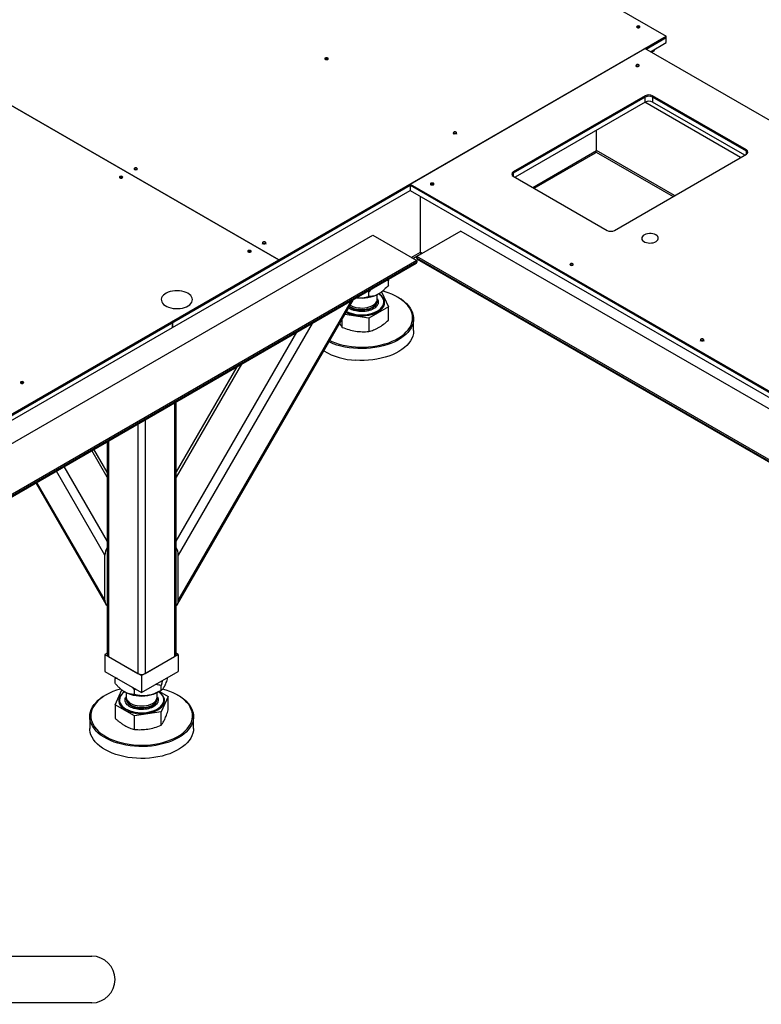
# Model space of a CAD drawing. Header units: millimetres. Extents: x 0 to 841, y 0 to 594.
# Tile 31 of 35: x 713 to 784, y 351 to 446. Entities that reach past the tile are written whole.
import ezdxf

# ---------------------------------------------------------------- set-up
doc = ezdxf.new("R2010")
doc.units = ezdxf.units.MM
doc.layers.add('NOTES', color=6, linetype='Continuous')
doc.layers.add('TRAIT-FORT', color=4, linetype='Continuous', lineweight=25)
doc.styles.add('SLDTEXTSTYLE5', font='TXT', dxfattribs={"width": 0.605})

# ---------------------------------------------------------------- blocks, each defined once
blk = doc.blocks.new('SW_NOTE_7')
at = {"layer": 'NOTES', "color": 0}
for p, q in [((2.248, 2.248), (37.807, 2.248)), ((37.807, -2.248), (2.248, -2.248))]:
    blk.add_line(p, q, dxfattribs=at)
for centre, start, end in [((2.248, 0), 90, 270), ((37.807, 0), 270, 90)]:
    blk.add_arc(centre, 2.248, start, end, dxfattribs=at)
at = {"layer": 'NOTES', "color": 0, "insert": (19.672, 1.986), "char_height": 3.5, "attachment_point": 2, "style": 'SLDTEXTSTYLE5'}
blk.add_mtext('FAU-QUIX20-08', dxfattribs=at)

msp = doc.modelspace()

# ---------------------------------------------------------------- linework, layer by layer
at = {"layer": 'TRAIT-FORT', "color": 4, "linetype": 'Continuous', "lineweight": 25}
for p, q in [((709.928, 481.6476), (774.9817, 444.0929)), ((672.5927, 460.0944), (737.6465, 422.5397)), ((737.6466, 422.5397), (672.5928, 460.0945)), ((772.4079, 444.9337), (772.4145, 444.9297)), ((737.6466, 422.5397), (774.9817, 444.0929)), ((773.0372, 442.8478), (774.9817, 443.9704)), ((773.4615, 442.6029), (774.9817, 443.4804)), ((774.9817, 443.9704), (774.9817, 444.0929)), ((774.9817, 443.4804), (774.9817, 443.9704)), ((750.3038, 429.8465), (772.9312, 442.909)), ((827.0955, 411.6406), (772.9312, 442.909)), ((773.7796, 442.6634), (773.5681, 442.5413)), ((742.3558, 441.8722), (742.3625, 441.8681)), ((772.3372, 441.2191), (772.3691, 441.1927)), ((772.9665, 438.3576), (760.2386, 431.0099)), ((772.9665, 438.2351), (760.2386, 430.8874)), ((772.9665, 437.7452), (760.4154, 430.4996)), ((782.1587, 432.3977), (772.9311, 437.7247)), ((772.9665, 438.2351), (772.9665, 438.3576)), ((772.9665, 437.7452), (772.9665, 438.2351)), ((782.7245, 433.1326), (773.6736, 438.3576)), ((773.6736, 438.3576), (773.6736, 438.2351)), ((782.7245, 433.0101), (773.6736, 438.2351)), ((773.6736, 438.2351), (773.6736, 437.7452)), ((782.5477, 432.6223), (773.6736, 437.7452)), ((768.2642, 433.07), (768.2642, 435.0306)), ((762.1136, 429.5193), (768.2642, 433.07)), ((775.7937, 428.7233), (768.2642, 433.07)), ((782.7245, 433.0101), (782.7245, 433.1326)), ((782.7245, 432.7244), (782.7245, 433.0101)), ((762.2601, 429.4347), (768.1606, 432.8411)), ((768.2325, 432.9192), (775.6472, 428.6387)), ((769.9966, 425.3767), (782.7245, 432.7244)), ((723.971, 431.2589), (723.9777, 431.2548)), ((722.5568, 430.4425), (722.5635, 430.4384)), ((760.2386, 431.0099), (760.2386, 430.8874)), ((760.2386, 430.8874), (760.2386, 430.6017)), ((760.2386, 430.6017), (769.2895, 425.3767)), ((727.3935, 416.4983), (750.3038, 429.7241)), ((727.3935, 416.0084), (750.3038, 429.2342)), ((737.6466, 422.4172), (750.3038, 429.7241)), ((750.3038, 429.8465), (750.3038, 429.724)), ((750.3038, 429.8465), (804.4681, 398.5781)), ((750.3038, 429.724), (750.3038, 429.2341)), ((750.3038, 429.724), (804.4681, 398.4556)), ((750.3038, 429.2341), (804.4681, 397.9657)), ((752.5382, 429.7894), (752.5448, 429.7853)), ((751.2937, 423.2731), (751.2937, 428.6626)), ((697.2, 396.3323), (746.6975, 424.9066)), ((746.6975, 424.9066), (750.9401, 422.4574)), ((755.1827, 425.3148), (750.9401, 422.8656)), ((755.1827, 425.3148), (804.6802, 396.7405)), ((700.1698, 400.9049), (737.6465, 422.5397)), ((734.9312, 423.2989), (734.9378, 423.2948)), ((737.6465, 422.4172), (737.6465, 422.5397)), ((737.6466, 422.5397), (737.6466, 422.4172)), ((750.4104, 422.7632), (751.2937, 423.2731)), ((750.5569, 422.6786), (751.3254, 423.1223)), ((750.9401, 422.7023), (750.9401, 422.8656)), ((800.4376, 394.2913), (750.9401, 422.8656)), ((800.4376, 394.128), (750.9401, 422.7023)), ((750.9815, 422.6107), (800.479, 394.0364)), ((751.2937, 423.2731), (751.4698, 423.1714)), ((700.1698, 400.7824), (737.6465, 422.4172)), ((701.4012, 393.6282), (750.8987, 422.2025)), ((750.9401, 422.4574), (701.4426, 393.8831)), ((750.9401, 422.2941), (701.4426, 393.7198)), ((737.6465, 422.4173), (737.6466, 422.4172)), ((750.9401, 422.4574), (750.9401, 422.2941)), ((765.9732, 422.0335), (765.9798, 422.0294)), ((748.177, 420.6313), (748.2023, 420.5403)), ((697.4414, 391.3415), (746.9389, 419.9158)), ((746.5261, 419.6783), (746.3243, 419.4562)), ((746.9466, 419.921), (746.9389, 419.9158)), ((748.2023, 420.5403), (747.9813, 420.5183)), ((748.2023, 420.0762), (748.2023, 420.5403)), ((754.9413, 420.324), (804.4388, 391.7497)), ((727.8741, 389.3223), (744.8365, 418.7021)), ((746.2296, 419.5071), (746.3243, 419.4562)), ((746.3243, 418.9921), (746.3243, 419.4562)), ((747.1369, 418.7536), (747.1369, 419.176)), ((747.5396, 419.4333), (748.2023, 418.0056)), ((749.173, 418.8999), (749.1023, 418.9407)), ((727.9519, 389.6774), (744.6458, 418.592)), ((748.2023, 418.0056), (746.3243, 416.9215)), ((747.1369, 418.5494), (747.1369, 418.5989)), ((747.7719, 418.4596), (747.7719, 418.4678)), ((748.2023, 416.7118), (748.2023, 418.0056)), ((743.759, 416.0245), (743.759, 416.8359)), ((746.3243, 416.9215), (744.0147, 417.2788)), ((746.3243, 416.9215), (746.3243, 415.6277)), ((750.6369, 415.716), (750.6369, 416.8592)), ((700.1698, 400.7824), (727.3934, 416.4982)), ((700.1698, 400.2925), (727.3934, 416.0083)), ((727.3934, 416.0083), (727.3934, 416.4982)), ((727.3934, 416.0084), (727.3935, 416.0084)), ((727.3935, 416.4983), (727.3935, 416.0084)), ((740.8458, 416.3983), (727.9519, 394.0655)), ((727.7519, 395.3917), (739.3973, 415.5622)), ((734.0379, 412.4682), (727.7519, 401.5805)), ((733.5987, 412.2147), (727.7519, 402.0877)), ((713.0109, 410.6446), (713.0175, 410.6405)), ((727.6054, 408.7549), (727.6054, 384.2854)), ((727.7519, 384.4895), (727.7519, 408.8394)), ((724.07, 406.7139), (724.07, 382.6527)), ((724.7771, 407.1221), (724.7771, 382.6527)), ((721.0953, 404.9966), (721.0953, 384.4895)), ((721.2418, 405.0812), (721.2418, 384.2854)), ((721.0953, 401.5642), (719.609, 404.1386)), ((721.0953, 402.0714), (719.8286, 404.2654)), ((716.9291, 402.5915), (721.0953, 395.3753)), ((720.8882, 394.0614), (716.2048, 402.1734)), ((714.2092, 401.0214), (720.9661, 389.3182)), ((714.3046, 401.0765), (720.8882, 389.6733)), ((720.8882, 389.6733), (720.8882, 394.0614)), ((727.9519, 389.6774), (727.9519, 394.0655)), ((721.0953, 384.6091), (720.8881, 384.4895)), ((727.9591, 384.4895), (727.7519, 384.6091)), ((720.8881, 384.4895), (720.8881, 382.8564)), ((720.8881, 384.4895), (724.4236, 382.4485)), ((721.2418, 384.2854), (724.07, 382.6527)), ((724.4236, 382.4485), (727.9591, 384.4895)), ((724.7771, 382.6527), (727.6054, 384.2854)), ((727.9591, 384.4895), (727.9591, 382.8564)), ((720.8881, 382.8564), (724.4236, 380.8154)), ((724.4236, 380.8154), (727.9591, 382.8564)), ((721.8889, 382.2787), (721.8583, 382.1691)), ((721.8583, 381.705), (721.8583, 382.1691)), ((724.4236, 382.4485), (724.4236, 380.8154)), ((721.8583, 379.6344), (722.5206, 381.0614)), ((722.9236, 380.8047), (722.9236, 380.3823)), ((723.7362, 381.085), (723.4698, 381.366)), ((723.8501, 381.1465), (723.7362, 381.085)), ((723.7362, 380.6209), (723.7362, 381.085)), ((725.9236, 380.3823), (725.9236, 380.8047)), ((726.0502, 380.8725), (726.302, 381.0179)), ((726.1345, 380.9212), (726.9889, 380.428)), ((726.3015, 381.0177), (726.3015, 381.4818)), ((720.9582, 380.5695), (720.8875, 380.5286)), ((722.2886, 380.0965), (722.2886, 380.0883)), ((722.8781, 380.3356), (722.9236, 380.4068)), ((722.9236, 380.2276), (722.9236, 380.1782)), ((722.9236, 380.1782), (722.9242, 380.1538)), ((725.9233, 380.1599), (725.9236, 380.1782)), ((725.9236, 380.1782), (725.9236, 380.2276)), ((726.9889, 380.428), (726.3015, 378.9471)), ((726.5586, 380.0883), (726.5586, 380.0965)), ((726.9889, 379.1341), (726.9889, 380.428)), ((727.9597, 380.5286), (727.889, 380.5695)), ((723.7362, 378.5503), (721.8583, 379.6344)), ((721.8583, 379.6344), (721.8583, 378.3405)), ((726.3015, 378.9471), (723.7362, 378.5503)), ((726.3015, 377.6532), (726.3015, 378.9471)), ((719.4236, 378.4879), (719.4236, 377.3448)), ((723.7362, 377.2564), (723.7362, 378.5503)), ((729.4236, 377.3448), (729.4236, 378.4879))]:
    msp.add_line(p, q, dxfattribs=at)
at = {"layer": 'TRAIT-FORT', "color": 4, "linetype": 'Continuous', "lineweight": 25, "flags": 128}
for points in [[(772.1816, 444.9256), (772.2335, 444.9056), (772.2947, 444.8985), (772.356, 444.9056), (772.4079, 444.9256), (772.4425, 444.9556), (772.4547, 444.9909), (772.4425, 445.0262), (772.4079, 445.0562), (772.356, 445.0762), (772.2947, 445.0833), (772.2335, 445.0762), (772.1816, 445.0562), (772.1469, 445.0262), (772.1347, 444.9909), (772.1469, 444.9556), (772.1816, 444.9256)], [(742.1295, 441.8641), (742.1815, 441.844), (742.2427, 441.837), (742.3039, 441.844), (742.3558, 441.8641), (742.3905, 441.894), (742.4027, 441.9294), (742.3905, 441.9647), (742.3558, 441.9947), (742.3039, 442.0147), (742.2427, 442.0217), (742.1815, 442.0147), (742.1295, 441.9947), (742.0949, 441.9647), (742.0827, 441.9294), (742.0949, 441.894), (742.1295, 441.8641)], [(772.1109, 441.2109), (772.1628, 441.1909), (772.224, 441.1839), (772.2852, 441.1909), (772.3372, 441.2109), (772.3718, 441.2409), (772.384, 441.2762), (772.3718, 441.3116), (772.3372, 441.3416), (772.2852, 441.3616), (772.224, 441.3686), (772.1628, 441.3616), (772.1109, 441.3416), (772.0762, 441.3116), (772.064, 441.2762), (772.0762, 441.2409), (772.1109, 441.2109)], [(772.064, 441.1538), (772.0762, 441.1891), (772.1109, 441.2191), (772.1628, 441.2391), (772.224, 441.2461), (772.2852, 441.2391), (772.3372, 441.2191)], [(754.5039, 434.7205), (754.5558, 434.7005), (754.6171, 434.6934), (754.6783, 434.7005), (754.7302, 434.7205), (754.7649, 434.7505), (754.7771, 434.7858), (754.7649, 434.8211), (754.7302, 434.8511), (754.6783, 434.8711), (754.6171, 434.8782), (754.5558, 434.8711), (754.5039, 434.8511), (754.4692, 434.8211), (754.4571, 434.7858), (754.4692, 434.7505), (754.5039, 434.7205)], [(754.4571, 434.6633), (754.4692, 434.6987), (754.5039, 434.7286), (754.5558, 434.7487), (754.6171, 434.7557), (754.6783, 434.7487), (754.7302, 434.7286)], [(754.7302, 434.7286), (754.7649, 434.6987), (754.7771, 434.6633)], [(723.7448, 431.2508), (723.7967, 431.2307), (723.8579, 431.2237), (723.9191, 431.2307), (723.971, 431.2508), (724.0057, 431.2807), (724.0179, 431.3161), (724.0057, 431.3514), (723.971, 431.3814), (723.9191, 431.4014), (723.8579, 431.4084), (723.7967, 431.4014), (723.7448, 431.3814), (723.7101, 431.3514), (723.6979, 431.3161), (723.7101, 431.2807), (723.7448, 431.2508)], [(722.3306, 430.4343), (722.3825, 430.4143), (722.4437, 430.4073), (722.5049, 430.4143), (722.5568, 430.4343), (722.5915, 430.4643), (722.6037, 430.4997), (722.5915, 430.535), (722.5568, 430.565), (722.5049, 430.585), (722.4437, 430.592), (722.3825, 430.585), (722.3306, 430.565), (722.2959, 430.535), (722.2837, 430.4997), (722.2959, 430.4643), (722.3306, 430.4343)], [(752.3119, 429.7812), (752.3638, 429.7612), (752.425, 429.7542), (752.4863, 429.7612), (752.5382, 429.7812), (752.5728, 429.8112), (752.585, 429.8465), (752.5728, 429.8819), (752.5382, 429.9118), (752.4863, 429.9319), (752.425, 429.9389), (752.3638, 429.9319), (752.3119, 429.9118), (752.2772, 429.8819), (752.265, 429.8465), (752.2772, 429.8112), (752.3119, 429.7812)], [(773.9918, 424.9387), (773.857, 425.0013), (773.702, 425.0457), (773.5342, 425.0698), (773.3612, 425.0725), (773.1913, 425.0537), (773.0324, 425.0142), (772.8919, 424.9559), (772.7764, 424.8816), (772.6913, 424.7947), (772.6405, 424.6992), (772.6265, 424.5997), (772.6498, 424.5007), (772.7095, 424.407), (772.8026, 424.3228), (772.925, 424.2522), (773.0707, 424.1984), (773.2331, 424.164), (773.4045, 424.1505), (773.5769, 424.1586), (773.7423, 424.1879), (773.8929, 424.2371), (774.0216, 424.3038), (774.1226, 424.3849), (774.1909, 424.4766), (774.2235, 424.5747), (774.2188, 424.6745), (774.1771, 424.7714), (774.1002, 424.8609), (773.9918, 424.9387)], [(734.7049, 423.2908), (734.7568, 423.2708), (734.8181, 423.2637), (734.8793, 423.2708), (734.9312, 423.2908), (734.9659, 423.3207), (734.9781, 423.3561), (734.9659, 423.3914), (734.9312, 423.4214), (734.8793, 423.4414), (734.8181, 423.4485), (734.7568, 423.4414), (734.7049, 423.4214), (734.6702, 423.3914), (734.6581, 423.3561), (734.6702, 423.3207), (734.7049, 423.2908)], [(736.1191, 424.1072), (736.171, 424.0872), (736.2323, 424.0801), (736.2935, 424.0872), (736.3454, 424.1072), (736.3801, 424.1371), (736.3923, 424.1725), (736.3801, 424.2078), (736.3454, 424.2378), (736.2935, 424.2578), (736.2323, 424.2649), (736.171, 424.2578), (736.1191, 424.2378), (736.0845, 424.2078), (736.0723, 424.1725), (736.0845, 424.1371), (736.1191, 424.1072)], [(736.0723, 424.05), (736.0845, 424.0854), (736.1191, 424.1153), (736.171, 424.1353), (736.2323, 424.1424), (736.2935, 424.1353), (736.3454, 424.1153)], [(736.3454, 424.1153), (736.3801, 424.0854), (736.3923, 424.05)], [(765.7469, 422.0253), (765.7988, 422.0053), (765.8601, 421.9983), (765.9213, 422.0053), (765.9732, 422.0253), (766.0079, 422.0553), (766.0201, 422.0907), (766.0079, 422.126), (765.9732, 422.156), (765.9213, 422.176), (765.8601, 422.183), (765.7988, 422.176), (765.7469, 422.156), (765.7122, 422.126), (765.7001, 422.0907), (765.7122, 422.0553), (765.7469, 422.0253)], [(754.9413, 420.324), (754.9413, 420.324), (754.9336, 420.3292)], [(728.8784, 419.3055), (728.7041, 419.3918), (728.509, 419.4617), (728.2977, 419.5136), (728.0751, 419.5463), (727.8465, 419.559), (727.6172, 419.5514), (727.3927, 419.5236), (727.1781, 419.4764), (726.9785, 419.4109), (726.7985, 419.3285), (726.6425, 419.2312), (726.514, 419.1214), (726.416, 419.0015), (726.351, 418.8743), (726.3202, 418.7429), (726.3246, 418.6104), (726.364, 418.4798), (726.4375, 418.3542), (726.5433, 418.2365), (726.679, 418.1296), (726.8414, 418.0358), (727.0267, 417.9575), (727.2305, 417.8964), (727.4481, 417.854), (727.6743, 417.8312), (727.9039, 417.8287), (728.1315, 417.8464), (728.3517, 417.884), (728.5595, 417.9405), (728.7498, 418.0147), (728.9183, 418.1048), (729.061, 418.2087), (729.1745, 418.3239), (729.2563, 418.4478), (729.3043, 418.5774), (729.3175, 418.7098), (729.2955, 418.8418), (729.2389, 418.9702), (729.149, 419.0922), (729.0279, 419.2049), (728.8784, 419.3055)], [(749.173, 418.8999), (749.1904, 418.8898), (749.4723, 418.711), (749.7273, 418.5193), (749.9535, 418.3159), (750.1495, 418.1022), (750.3139, 417.8799), (750.4454, 417.6504), (750.5433, 417.4153), (750.6067, 417.1764), (750.6352, 416.9352), (750.6287, 416.6935), (750.5872, 416.4529), (750.5109, 416.2152), (750.4005, 415.982), (750.2566, 415.755), (750.0804, 415.5357), (749.8729, 415.3257), (749.6358, 415.1265), (749.3706, 414.9394), (749.0793, 414.7657), (748.7637, 414.6068), (748.4263, 414.4637), (748.0693, 414.3373), (747.6952, 414.2287), (747.3067, 414.1385), (746.9065, 414.0673), (746.4973, 414.0158), (746.0822, 413.9842), (745.6639, 413.9728), (745.2454, 413.9816), (744.8297, 414.0106), (744.4196, 414.0596), (744.0181, 414.1282), (743.6279, 414.216), (743.2518, 414.3223), (742.8924, 414.4464), (742.5523, 414.5875), (742.4801, 414.6208)], [(742.551, 414.7436), (742.7512, 414.6547), (743.0975, 414.5217), (743.462, 414.4061), (743.8422, 414.3087), (744.2353, 414.2303), (744.6386, 414.1715), (745.049, 414.1326), (745.4637, 414.1139), (745.8796, 414.1156), (746.2937, 414.1377), (746.7032, 414.1799), (747.1049, 414.2421), (747.4961, 414.3237), (747.8739, 414.4241), (748.2355, 414.5427), (748.5785, 414.6785), (748.9002, 414.8307), (749.1985, 414.9981), (749.471, 415.1794), (749.716, 415.3735), (749.9315, 415.5788), (750.1161, 415.794), (750.2685, 416.0174), (750.3875, 416.2475), (750.4722, 416.4826), (750.5221, 416.7209), (750.5368, 416.9609), (750.5162, 417.2007), (750.4605, 417.4386), (750.37, 417.673), (750.2454, 417.9021), (750.0876, 418.1242), (749.8977, 418.3379), (749.6771, 418.5414), (749.4274, 418.7334), (749.1504, 418.9126), (748.8481, 419.0775), (748.5227, 419.227), (748.1764, 419.36), (747.8119, 419.4756), (747.6456, 419.521)], [(744.1277, 417.4744), (744.1986, 417.4376), (744.4242, 417.3394), (744.6696, 417.2586), (744.931, 417.1965), (745.2039, 417.1543), (745.4839, 417.1326), (745.7665, 417.1317), (746.0469, 417.1517), (746.3206, 417.1923), (746.583, 417.2527), (746.83, 417.3319), (747.0573, 417.4288), (747.2613, 417.5416), (747.4387, 417.6686), (747.5864, 417.8077), (747.7022, 417.9565), (747.784, 418.1126), (747.8306, 418.2735), (747.8412, 418.4365), (747.8155, 418.5989), (747.7541, 418.7581), (747.658, 418.9115), (747.5286, 419.0565), (747.3682, 419.1908), (747.2793, 419.2518)], [(745.0844, 417.2773), (745.3526, 417.2462), (745.6255, 417.2353), (745.8986, 417.2446), (746.1675, 417.2739), (746.4276, 417.3229), (746.6747, 417.3907), (746.9047, 417.4761), (747.114, 417.5778), (747.299, 417.6942), (747.4567, 417.8232), (747.5846, 417.9629), (747.6804, 418.1108), (747.7427, 418.2646), (747.7704, 418.4217), (747.7631, 418.5796), (747.7209, 418.7356), (747.6445, 418.8873), (747.5351, 419.032), (747.3945, 419.1675), (747.2817, 419.2536)], [(745.2487, 417.9171), (745.4744, 417.8927), (745.704, 417.8885), (745.9319, 417.9045), (746.153, 417.9405), (746.3619, 417.9955), (746.5539, 418.0683), (746.7243, 418.1571), (746.8693, 418.2599), (746.9854, 418.3743), (747.0699, 418.4976), (747.1208, 418.6268), (747.1369, 418.7536)], [(744.4649, 418.0585), (744.5235, 418.0186), (744.69, 417.9273), (744.8787, 417.8517), (745.0851, 417.7937), (745.3045, 417.7545), (745.5317, 417.7351), (745.7613, 417.7359), (745.988, 417.757), (746.2065, 417.7978), (746.4117, 417.8574), (746.5987, 417.9344), (746.7631, 418.0269), (746.9012, 418.1328), (747.0096, 418.2497), (747.0858, 418.3748)], [(745.0844, 417.2691), (745.3526, 417.2381), (745.6255, 417.2271), (745.8986, 417.2364), (746.1675, 417.2658), (746.4276, 417.3147), (746.6747, 417.3825), (746.9047, 417.4679), (747.114, 417.5697), (747.299, 417.686), (747.4567, 417.8151), (747.5846, 417.9547), (747.6804, 418.1026), (747.7427, 418.2564), (747.7704, 418.4135), (747.7719, 418.4596)], [(745.2487, 417.713), (745.4744, 417.6886), (745.704, 417.6844), (745.9319, 417.7004), (746.153, 417.7364), (746.3619, 417.7914), (746.5539, 417.8641), (746.7243, 417.953), (746.8693, 418.0558), (746.9854, 418.1702), (747.0699, 418.2934), (747.1208, 418.4227), (747.1369, 418.5526)], [(750.6369, 415.716), (750.6363, 415.6711), (750.6123, 415.4298), (750.5534, 415.1904), (750.4599, 414.9548), (750.3327, 414.7245), (750.1725, 414.5011), (749.9805, 414.2863), (749.758, 414.0815), (749.5066, 413.8882), (749.2281, 413.7076), (748.9244, 413.5412), (748.5976, 413.39), (748.2501, 413.2552), (747.8842, 413.1376), (747.5026, 413.0381), (747.1079, 412.9573), (746.7028, 412.8959), (746.2903, 412.8543), (745.8732, 412.8328), (745.4545, 412.8315), (745.037, 412.8504)], [(778.3334, 414.7593), (778.3853, 414.7393), (778.4466, 414.7323), (778.5078, 414.7393), (778.5597, 414.7593), (778.5944, 414.7893), (778.6066, 414.8246), (778.5944, 414.86), (778.5597, 414.8899), (778.5078, 414.91), (778.4466, 414.917), (778.3853, 414.91), (778.3334, 414.8899), (778.2987, 414.86), (778.2866, 414.8246), (778.2987, 414.7893), (778.3334, 414.7593)], [(778.2866, 414.7021), (778.2987, 414.7375), (778.3334, 414.7675), (778.3853, 414.7875), (778.4466, 414.7945), (778.5078, 414.7875), (778.5597, 414.7675)], [(778.5597, 414.7675), (778.5944, 414.7375), (778.6066, 414.7021)], [(712.7846, 410.6364), (712.8365, 410.6164), (712.8978, 410.6094), (712.959, 410.6164), (713.0109, 410.6364), (713.0456, 410.6664), (713.0578, 410.7018), (713.0456, 410.7371), (713.0109, 410.7671), (712.959, 410.7871), (712.8978, 410.7941), (712.8365, 410.7871), (712.7846, 410.7671), (712.7499, 410.7371), (712.7378, 410.7018), (712.7499, 410.6664), (712.7846, 410.6364)], [(722.4174, 381.1503), (722.3737, 381.1389), (722.0037, 381.0293), (721.651, 380.9019), (721.3184, 380.7578), (721.0081, 380.5979), (720.7225, 380.4234), (720.4635, 380.2355), (720.233, 380.0356), (720.0327, 379.8252), (719.8641, 379.6057), (719.7283, 379.3787), (719.6264, 379.1459), (719.559, 378.909), (719.5267, 378.6696), (719.5296, 378.4295), (719.5678, 378.1904), (719.641, 377.9541), (719.7487, 377.7221), (719.89, 377.4963), (720.064, 377.2782), (720.2694, 377.0694), (720.5047, 376.8715), (720.7683, 376.6857), (721.0582, 376.5136), (721.3724, 376.3562), (721.7085, 376.2148), (722.0642, 376.0904), (722.437, 375.9838), (722.824, 375.8958), (723.2225, 375.8272), (723.6297, 375.7782), (724.0426, 375.7494), (724.4583, 375.7409), (724.8737, 375.7528), (725.2859, 375.785), (725.6918, 375.8373), (726.0887, 375.9092), (726.4735, 376.0003), (726.8435, 376.1099), (727.1962, 376.2372), (727.5288, 376.3814), (727.8391, 376.5413), (728.1247, 376.7158), (728.3837, 376.9037), (728.6142, 377.1036), (728.8144, 377.314), (728.9831, 377.5335), (729.1189, 377.7605), (729.2208, 377.9932), (729.2882, 378.2302), (729.2882, 378.2302)], [(722.7818, 380.8809), (722.7523, 380.8615), (722.5821, 380.7313), (722.4421, 380.5896), (722.3347, 380.4387), (722.2615, 380.2812), (722.2239, 380.1195), (722.2224, 379.9564), (722.257, 379.7945), (722.3272, 379.6365), (722.4319, 379.485), (722.5692, 379.3425), (722.737, 379.2112), (722.9325, 379.0935), (723.1524, 378.9911), (723.3933, 378.9058), (723.651, 378.839), (723.9215, 378.7917), (724.2001, 378.7648), (724.4825, 378.7587), (724.7639, 378.7735), (725.0397, 378.809), (725.3054, 378.8645), (725.5566, 378.9392), (725.7892, 379.0318), (725.9993, 379.1408), (726.1836, 379.2644), (726.339, 379.4006), (726.463, 379.5472), (726.5535, 379.7017), (726.5535, 379.7017)], [(722.3613, 380.4155), (722.3076, 380.2607), (722.2886, 380.1031), (722.3047, 379.9454), (722.3556, 379.7903), (722.4404, 379.6401), (722.5578, 379.4974), (722.7058, 379.3646), (722.882, 379.2438), (723.0835, 379.137), (723.3071, 379.046), (723.549, 378.9722), (723.8052, 378.9168), (724.0716, 378.8809), (724.3438, 378.8649), (724.6172, 378.8691), (724.8875, 378.8935), (725.1502, 378.9376), (725.401, 379.0007), (725.6357, 379.0819), (725.8505, 379.1797), (726.0419, 379.2926), (726.2067, 379.4186), (726.3422, 379.5558), (726.4462, 379.7019), (726.517, 379.8544), (726.5534, 380.011), (726.5549, 380.1689), (726.5214, 380.3257), (726.4534, 380.4786), (726.3521, 380.6253), (726.2191, 380.7634), (726.0678, 380.8827)], [(726.5535, 379.7017), (726.609, 379.8617), (726.6286, 380.0244), (726.612, 380.1872), (726.5594, 380.3475), (726.4718, 380.5026), (726.3506, 380.6499), (726.1977, 380.7871), (726.0651, 380.8811)], [(729.2882, 378.2302), (729.3205, 378.4695), (729.3176, 378.7097), (729.2794, 378.9487), (729.2062, 379.1851), (729.0985, 379.417), (728.9572, 379.6429), (728.7832, 379.8609), (728.5778, 380.0697), (728.3424, 380.2677), (728.0789, 380.4534), (727.789, 380.6256), (727.4748, 380.783), (727.1386, 380.9244), (726.7829, 381.0488), (726.4467, 381.1459)], [(729.3875, 378.1416), (729.3199, 377.903), (729.2179, 377.6685), (729.0823, 377.4398), (728.9141, 377.2185), (728.7143, 377.006), (728.4844, 376.8039), (728.2261, 376.6137), (727.9411, 376.4366), (727.6314, 376.2738), (727.2992, 376.1266), (726.9469, 375.996), (726.5768, 375.8829), (726.1917, 375.788), (725.7941, 375.712), (725.3869, 375.6556), (724.973, 375.619), (724.5552, 375.6025), (724.1365, 375.6063), (723.7198, 375.6302), (723.3081, 375.6742), (722.9041, 375.738), (722.5109, 375.821), (722.131, 375.9228), (721.7672, 376.0425), (721.4221, 376.1794), (721.098, 376.3325), (720.7972, 376.5007), (720.5219, 376.6829), (720.2739, 376.8777), (720.0551, 377.0838), (719.8669, 377.2997), (719.7106, 377.524), (719.5874, 377.7551), (719.4982, 377.9912), (719.4435, 378.2309), (719.4237, 378.4724), (719.4389, 378.714), (719.4892, 378.954), (719.5741, 379.1907), (719.6929, 379.4225), (719.845, 379.6477), (720.0292, 379.8648), (720.2441, 380.0723), (720.4885, 380.2686), (720.7604, 380.4525), (720.8875, 380.5286)], [(722.2886, 380.0883), (722.3047, 379.9373), (722.3556, 379.7821), (722.4404, 379.6319), (722.5578, 379.4893), (722.7058, 379.3565), (722.882, 379.2357), (723.0835, 379.1289), (723.3071, 379.0378), (723.549, 378.964), (723.8052, 378.9087), (724.0716, 378.8727), (724.3438, 378.8567), (724.6172, 378.8609), (724.8875, 378.8853), (725.1502, 378.9294), (725.401, 378.9926), (725.6357, 379.0737), (725.8505, 379.1715), (726.0419, 379.2844), (726.2067, 379.4105), (726.3422, 379.5477), (726.4462, 379.6937), (726.517, 379.8463), (726.5534, 380.0028), (726.5586, 380.0883)], [(722.9236, 380.3823), (722.9251, 380.3436), (722.9529, 380.212), (723.0152, 380.0844), (723.1104, 379.9638), (723.2365, 379.853), (723.3904, 379.7546), (723.5685, 379.6709), (723.7666, 379.6038), (723.9802, 379.5551), (724.2041, 379.5257), (724.4332, 379.5164), (724.662, 379.5274), (724.8853, 379.5584), (725.0977, 379.6088), (725.2944, 379.6772), (725.4706, 379.7622), (725.6223, 379.8618), (725.7459, 379.9735), (725.8385, 380.0948), (725.898, 380.2229), (725.9228, 380.3547), (725.9236, 380.3823)], [(722.9236, 380.2276), (722.9288, 380.1558), (722.9653, 380.0249), (723.036, 379.8988), (723.1392, 379.7804), (723.2725, 379.6724), (723.4328, 379.5775), (723.6163, 379.4978), (723.8187, 379.4352), (724.0354, 379.3912)], [(722.9242, 380.1538), (722.9251, 380.1395), (722.9529, 380.0079), (723.0152, 379.8803), (723.1104, 379.7596), (723.2365, 379.6488), (723.3904, 379.5504), (723.5685, 379.4667), (723.7666, 379.3997), (723.9802, 379.3509), (724.2041, 379.3216), (724.4332, 379.3123), (724.662, 379.3232), (724.8853, 379.3543), (725.0977, 379.4046), (725.2944, 379.4731), (725.4706, 379.5581), (725.6223, 379.6576), (725.7459, 379.7694), (725.8385, 379.8907), (725.898, 380.0187), (725.9228, 380.1505), (725.9233, 380.1599)], [(724.0354, 379.3912), (724.2611, 379.3668), (724.4906, 379.3626), (724.7186, 379.3786), (724.9396, 379.4145), (725.1486, 379.4695), (725.3405, 379.5423), (725.511, 379.6312), (725.656, 379.734), (725.7721, 379.8484), (725.8566, 379.9716), (725.9074, 380.1009), (725.9236, 380.2276)], [(727.9597, 380.5286), (728.1909, 380.3857), (728.4528, 380.1971), (728.6864, 379.9965), (728.8901, 379.7852), (729.0625, 379.5649), (729.2023, 379.3371), (729.3087, 379.1032), (729.3807, 378.8651), (729.418, 378.6243), (729.4203, 378.3826), (729.3875, 378.1416)], [(729.4236, 377.3448), (729.4082, 377.1187), (729.358, 376.8787), (729.2731, 376.642), (729.1543, 376.4102), (729.0022, 376.185), (728.818, 375.9679), (728.603, 375.7604), (728.3587, 375.5641), (728.0868, 375.3802), (727.7892, 375.2102), (727.468, 375.0551), (727.1254, 374.916), (726.7639, 374.794), (726.386, 374.6899), (725.9943, 374.6044), (725.5915, 374.5382), (725.1806, 374.4916), (724.7644, 374.465), (724.3458, 374.4587), (723.9277, 374.4726), (723.5131, 374.5066), (723.1049, 374.5605), (722.706, 374.634), (722.3191, 374.7265), (721.9469, 374.8373), (721.5922, 374.9657), (721.2573, 375.1109), (720.9446, 375.2716), (720.6563, 375.447), (720.3944, 375.6356), (720.1608, 375.8362), (719.9571, 376.0475), (719.7847, 376.2678), (719.6448, 376.4956), (719.5385, 376.7295), (719.4665, 376.9676), (719.4292, 377.2084), (719.4236, 377.3448)]]:
    msp.add_lwpolyline(points, dxfattribs=at)
at = {"layer": 'TRAIT-FORT', "color": 4, "linetype": 'Continuous', "lineweight": 25}
for centre, radius, start, end in [((772.295, 444.7245), 0.2377, 61.666796, 120.33644), ((773.6085, 442.927), 0.3143, 302.99739, 348.73995), ((742.243, 441.6629), 0.2377, 61.666796, 120.336442), ((773.32, 437.6752), 0.7685, 62.609672, 117.390328), ((773.32, 437.5527), 0.7685, 62.609672, 117.390328), ((773.32, 437.0628), 0.7685, 62.609672, 117.390328), ((768.0192, 433.0429), 0.2465, 305.013333, 6.298847), ((782.6471, 432.9285), 0.2183, 290.783421, 69.216579), ((782.5912, 432.7488), 0.2934, 23.817238, 62.96836), ((723.8582, 431.0496), 0.2377, 61.666796, 120.336445), ((722.444, 430.2332), 0.2377, 61.666797, 120.336434), ((760.316, 430.8058), 0.2183, 110.783421, 249.216579), ((760.3719, 430.6261), 0.2934, 117.03164, 156.182755), ((752.4253, 429.5801), 0.2377, 61.666796, 120.336439), ((769.6431, 426.0591), 0.7685, 242.609672, 297.390328), ((734.8184, 423.0897), 0.2377, 61.666797, 120.336435), ((751.0381, 422.6915), 0.0986, 173.701153, 234.986667), ((751.595, 423.259), 0.3017, 177.332221, 212.529115), ((750.845, 422.282), 0.0959, 304.05635, 7.255831), ((765.8604, 421.8242), 0.2377, 61.666796, 120.33644), ((745.6465, 422.364), 3.5143, 261.902128, 297.391408), ((745.4702, 419.4807), 1.7815, 234.862611, 262.85785), ((745.5011, 419.7874), 1.8872, 238.999227, 262.31365), ((746.6208, 418.5985), 0.5161, 334.311726, 8.664964), ((745.4799, 420.0607), 2.8195, 242.482318, 261.936261), ((745.4804, 420.0713), 2.8219, 242.577367, 261.931641), ((745.3404, 419.5405), 6.697, 239.852676, 267.403065), ((712.8981, 410.4353), 0.2377, 61.666796, 120.336438), ((721.3455, 384.5145), 0.2515, 185.694799, 245.625342), ((727.5017, 384.5145), 0.2515, 294.374658, 354.305201), ((724.4236, 383.335), 0.7685, 242.609672, 297.390328), ((723.4636, 379.85), 1.2388, 123.496795, 152.837836), ((724.4197, 384.0081), 3.5306, 242.642825, 279.771097), ((724.6192, 383.4465), 2.945, 277.800181, 299.072442)]:
    msp.add_arc(centre, radius, start, end, dxfattribs=at)
for centre, major_axis, start_param, end_param in [((721.3125, 394.3064), (0.195, 0.7279), 1.0149123, 2.048378), ((727.5277, 394.3104), (-0.195, 0.7279), 4.2348073, 5.2487576), ((721.3125, 389.9183), (0.195, 0.7279), 2.048378, 3.0818437), ((727.5277, 389.9223), (-0.195, 0.7279), 3.2208569, 4.2348073)]:
    msp.add_ellipse(centre, major_axis=major_axis, ratio=0.5176381, start_param=start_param, end_param=end_param, dxfattribs=at)
for points, knots in [([(748.2023, 420.0762), (748.0736, 419.9337), (747.8788, 419.7177), (747.5999, 419.4731), (747.4156, 419.3354), (747.3026, 419.2673), (747.2633, 419.2436)], [0, 0, 0, 0, 0.4320454, 0.6543493, 0.8796534, 1, 1, 1, 1]), ([(745.1593, 418.8892), (745.2314, 418.8811), (745.4173, 418.8602), (745.7066, 418.8749), (746.0239, 418.9176), (746.2239, 418.9672), (746.3243, 418.9921)], [0, 0, 0, 0, 0.1771126, 0.45650249, 0.72700651, 1, 1, 1, 1]), ([(747.2633, 419.2436), (747.1816, 419.2007), (747.0166, 419.1138), (746.7765, 419.0399), (746.5442, 418.9983), (746.3978, 418.9942), (746.3243, 418.9921)], [0, 0, 0, 0, 0.24957791, 0.50436411, 0.75104693, 1, 1, 1, 1]), ([(747.1369, 418.7819), (747.1439, 418.7733), (747.1959, 418.7082), (747.232, 418.5764), (747.2452, 418.3978), (747.2029, 418.284), (747.1824, 418.2287)], [0, 0, 0, 0, 0.050708, 0.3819435, 0.699958, 1, 1, 1, 1]), ([(745.2228, 417.5756), (745.1298, 417.593), (744.938, 417.6288), (744.6757, 417.7242), (744.4817, 417.8179), (744.3987, 417.8875), (744.3768, 417.9059)], [0, 0, 0, 0, 0.2809433, 0.5787149, 0.8888661, 1, 1, 1, 1]), ([(747.1824, 418.2287), (747.1521, 418.1751), (747.0898, 418.0646), (746.9266, 417.9116), (746.7098, 417.7738), (746.4426, 417.6622), (746.1416, 417.5844), (745.8264, 417.5449), (745.5154, 417.5398), (745.3184, 417.5639), (745.2228, 417.5756)], [0, 0, 0, 0, 0.116516, 0.2400113, 0.3686408, 0.5, 0.6313592, 0.7599887, 0.883484, 1, 1, 1, 1]), ([(743.5136, 416.4108), (743.5382, 416.3625), (743.6215, 416.1989), (743.7022, 416.0966), (743.759, 416.0245)], [0, 0, 0, 0, 0.2951893, 1, 1, 1, 1]), ([(743.759, 416.0245), (743.9673, 415.9454), (744.3877, 415.7857), (744.8224, 415.701), (745.0417, 415.6583)], [0, 0, 0, 0, 0.495458, 1, 1, 1, 1]), ([(746.3243, 415.6277), (746.4001, 415.6474), (746.5519, 415.6871), (746.785, 415.7689), (747.0225, 415.8698), (747.1828, 415.9578), (747.2633, 416.002)], [0, 0, 0, 0, 0.2472686, 0.4953626, 0.746874, 1, 1, 1, 1]), ([(747.2633, 416.002), (747.4206, 416.1013), (747.7388, 416.302), (748.0466, 416.5742), (748.2023, 416.7118)], [0, 0, 0, 0, 0.4945107, 1, 1, 1, 1]), ([(745.0417, 415.6583), (745.2566, 415.6335), (745.6912, 415.5834), (746.1117, 415.6128), (746.3243, 415.6277)], [0, 0, 0, 0, 0.4945107, 1, 1, 1, 1]), ([(722.108, 382.1522), (722.0989, 382.1538), (722.0127, 382.1696), (721.9312, 382.1693), (721.8583, 382.1691)], [0, 0, 0, 0, 0.1060289, 1, 1, 1, 1]), ([(722.7972, 380.8724), (722.7156, 380.9237), (722.5506, 381.0273), (722.3104, 381.2307), (722.0782, 381.4572), (721.9318, 381.6221), (721.8583, 381.705)], [0, 0, 0, 0, 0.2495779, 0.5043641, 0.7510469, 1, 1, 1, 1]), ([(726.4477, 381.9839), (726.426, 381.9147), (726.3758, 381.7554), (726.3284, 381.5806), (726.3015, 381.4818)], [0, 0, 0, 0, 0.4342638, 1, 1, 1, 1]), ([(726.9187, 382.2558), (726.8946, 382.1697), (726.8462, 381.9969), (726.7683, 381.7687), (726.701, 381.5915), (726.6596, 381.4996), (726.6452, 381.4676)], [0, 0, 0, 0, 0.2795714, 0.5615553, 0.8473449, 1, 1, 1, 1]), ([(723.7362, 380.6209), (723.6076, 380.6268), (723.4128, 380.6358), (723.1338, 380.7132), (722.9496, 380.7883), (722.8366, 380.8507), (722.7972, 380.8724)], [0, 0, 0, 0, 0.4320454, 0.6543493, 0.8796534, 1, 1, 1, 1]), ([(726.3015, 381.0177), (726.1512, 380.9358), (725.875, 380.7853), (725.4423, 380.6149), (725.1613, 380.5577), (725.0189, 380.5287)], [0, 0, 0, 0, 0.3707742, 0.6811819, 1, 1, 1, 1]), ([(726.3015, 381.4818), (726.1526, 381.5214), (725.9749, 381.5687), (725.7838, 381.5809), (725.753, 381.5828)], [0, 0, 0, 0, 0.8388155, 1, 1, 1, 1]), ([(726.6452, 381.4676), (726.6153, 381.4074), (726.5549, 381.2856), (726.467, 381.161), (726.382, 381.0703), (726.3285, 381.0353), (726.3015, 381.0177)], [0, 0, 0, 0, 0.2495779, 0.5043641, 0.7510469, 1, 1, 1, 1]), ([(724.0095, 379.2043), (723.9166, 379.2218), (723.7252, 379.2578), (723.4602, 379.352), (723.2214, 379.4771), (723.0282, 379.6314), (722.8933, 379.8052), (722.825, 379.9871), (722.8162, 380.1667), (722.8579, 380.2804), (722.8781, 380.3356)], [0, 0, 0, 0, 0.116516, 0.2400113, 0.3686408, 0.5, 0.6313592, 0.7599887, 0.883484, 1, 1, 1, 1]), ([(725.0189, 380.5287), (724.9964, 380.5254), (724.8167, 380.4991), (724.475, 380.4878), (724.0707, 380.5379), (723.8299, 380.5976), (723.7362, 380.6209)], [0, 0, 0, 0, 0.0503996, 0.4026135, 0.7675885, 1, 1, 1, 1]), ([(725.9691, 379.8575), (725.9388, 379.8038), (725.8764, 379.6933), (725.7133, 379.5403), (725.4965, 379.4025), (725.2293, 379.2909), (724.9283, 379.2131), (724.6131, 379.1737), (724.302, 379.1686), (724.1051, 379.1926), (724.0095, 379.2043)], [0, 0, 0, 0, 0.116516, 0.2400113, 0.3686408, 0.5, 0.6313592, 0.7599887, 0.883484, 1, 1, 1, 1]), ([(725.9302, 380.4021), (725.9348, 380.3963), (725.9842, 380.334), (726.0184, 380.205), (726.0319, 380.0265), (725.9896, 379.9127), (725.9691, 379.8575)], [0, 0, 0, 0, 0.0346375, 0.3714805, 0.6948786, 1, 1, 1, 1]), ([(726.6452, 378.2259), (726.7028, 378.3585), (726.8193, 378.6265), (726.932, 378.9637), (726.9889, 379.1341)], [0, 0, 0, 0, 0.49451073, 1, 1, 1, 1]), ([(721.8583, 378.3405), (721.9341, 378.2728), (722.0859, 378.1371), (722.3189, 377.9498), (722.5564, 377.7766), (722.7168, 377.6795), (722.7972, 377.6307)], [0, 0, 0, 0, 0.2472686, 0.4953626, 0.746874, 1, 1, 1, 1]), ([(726.3015, 377.6532), (726.3574, 377.7266), (726.47, 377.8747), (726.5865, 378.1081), (726.6452, 378.2259)], [0, 0, 0, 0, 0.49545796, 1, 1, 1, 1]), ([(722.7972, 377.6307), (722.9546, 377.5483), (723.2727, 377.3818), (723.5806, 377.2985), (723.7362, 377.2564)], [0, 0, 0, 0, 0.4945107, 1, 1, 1, 1]), ([(723.7362, 377.2564), (723.9445, 377.2417), (724.365, 377.2121), (724.7996, 377.2619), (725.0189, 377.2871)], [0, 0, 0, 0, 0.495458, 1, 1, 1, 1]), ([(725.0189, 377.2871), (725.2338, 377.3288), (725.6684, 377.4131), (726.089, 377.5726), (726.3015, 377.6532)], [0, 0, 0, 0, 0.49451073, 1, 1, 1, 1])]:
    msp.add_open_spline(points, degree=3, knots=knots, dxfattribs=at)

# ---------------------------------------------------------------- block references
at = {"layer": 'NOTES', "color": 211}
msp.add_blockref('SW_NOTE_7', (681.812, 353.1422), dxfattribs=at)

doc.saveas('drawing.dxf')
